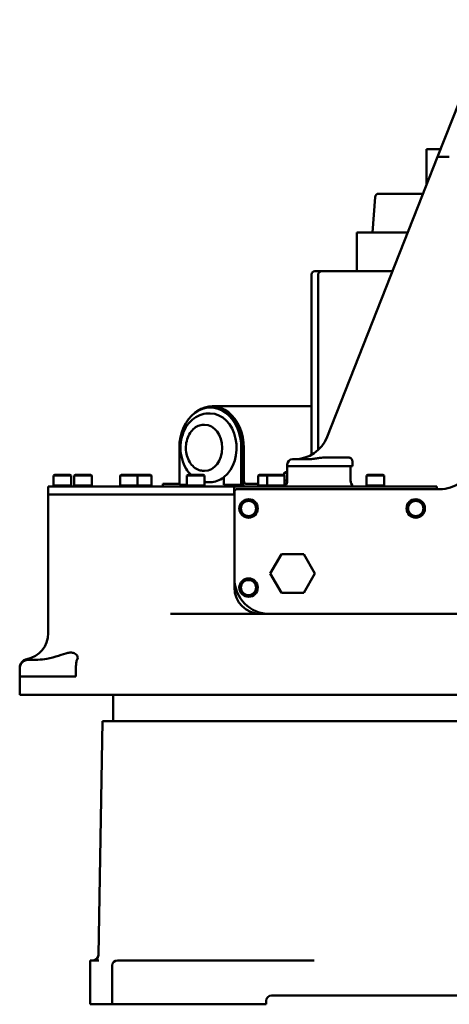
# Model space of a CAD drawing. Header units: millimetres. Extents: x 0 to 8400, y 0 to 5940.
# Tile 3 of 14: x 3357 to 3601, y 2145 to 2705. Entities that reach past the tile are written whole.
import ezdxf

# ---------------------------------------------------------------- set-up
doc = ezdxf.new("R2010")
doc.units = ezdxf.units.MM
doc.header["$LTSCALE"] = 20
doc.layers.add('可見 (ISO)', color=7, linetype='Continuous', lineweight=50)

msp = doc.modelspace()

# ---------------------------------------------------------------- linework, layer by layer
at = {"layer": '可見 (ISO)'}
for p, q in [((3625.39, 2705.27), (3594.68, 2627.28)), ((3587.68, 2609.48), (3594.68, 2627.28)), ((3596.42, 2631.68), (3588.35, 2631.68)), ((3588.35, 2611.19), (3588.35, 2631.68)), ((3599.05, 2627.28), (3594.68, 2627.28)), ((3585.97, 2605.15), (3531.96, 2467.96)), ((3559.15, 2604.42), (3557.78, 2584.28)), ((3561.15, 2606.28), (3586.42, 2606.28)), ((3585.97, 2605.15), (3587.68, 2609.48)), ((3548.73, 2584.28), (3549.85, 2584.28)), ((3548.73, 2562.28), (3548.73, 2584.28)), ((3558.06, 2584.28), (3549.85, 2584.28)), ((3558.06, 2584.28), (3560.57, 2584.28)), ((3560.57, 2584.28), (3562.02, 2584.28)), ((3562.02, 2584.28), (3564.95, 2584.28)), ((3564.95, 2584.28), (3577.76, 2584.28)), ((3523.03, 2457.78), (3523.03, 2560.28)), ((3525.03, 2562.28), (3528.88, 2562.28)), ((3526.88, 2460.55), (3526.88, 2560.28)), ((3569.1, 2562.28), (3528.88, 2562.28)), ((3465.57, 2481.28), (3464.28, 2481.28)), ((3466.6, 2484.78), (3465.57, 2484.78)), ((3523.03, 2485.38), (3466.6, 2485.38)), ((3462.34, 2474.88), (3461.83, 2474.88)), ((3447.97, 2440.78), (3447.97, 2461.78)), ((3483.16, 2461.78), (3483.16, 2440.78)), ((3484.19, 2461.78), (3484.19, 2440.78)), ((3484.65, 2442.88), (3484.65, 2461.78)), ((3512.28, 2455.28), (3520.82, 2455.28)), ((3543.88, 2456.28), (3530.79, 2456.28)), ((3546.28, 2451.28), (3546.28, 2453.88)), ((3462.34, 2448.68), (3461.83, 2448.68)), ((3508.16, 2447.98), (3507.47, 2447.58)), ((3507.47, 2447.58), (3509.28, 2447.58)), ((3507.47, 2447.58), (3507.47, 2446.16)), ((3508.16, 2447.98), (3509.28, 2447.98)), ((3509.28, 2451.28), (3509.28, 2452.28)), ((3509.28, 2451.28), (3545.28, 2451.28)), ((3509.28, 2451.28), (3509.28, 2443.28)), ((3545.28, 2451.28), (3546.28, 2451.28)), ((3545.28, 2451.28), (3545.28, 2443.28)), ((3377.17, 2446.38), (3376.48, 2445.98)), ((3376.48, 2445.98), (3386.48, 2445.98)), ((3376.48, 2445.98), (3376.48, 2440.38)), ((3377.17, 2446.38), (3385.79, 2446.38)), ((3385.79, 2446.38), (3386.48, 2445.98)), ((3386.48, 2445.98), (3386.48, 2440.38)), ((3388.97, 2446.38), (3388.28, 2445.98)), ((3388.28, 2445.98), (3398.28, 2445.98)), ((3388.28, 2445.98), (3388.28, 2440.38)), ((3388.97, 2446.38), (3397.59, 2446.38)), ((3397.59, 2446.38), (3398.28, 2445.98)), ((3398.28, 2445.98), (3398.28, 2440.38)), ((3414.97, 2446.38), (3414.28, 2445.98)), ((3414.28, 2445.98), (3424.28, 2445.98)), ((3414.28, 2445.98), (3414.28, 2440.38)), ((3414.97, 2446.38), (3423.59, 2446.38)), ((3423.59, 2446.38), (3431.49, 2446.38)), ((3423.59, 2446.38), (3424.28, 2445.98)), ((3424.28, 2445.98), (3432.18, 2445.98)), ((3424.28, 2445.98), (3424.28, 2440.38)), ((3431.49, 2446.38), (3432.18, 2445.98)), ((3432.18, 2445.98), (3432.18, 2440.38)), ((3452.97, 2446.38), (3452.28, 2445.98)), ((3452.28, 2445.98), (3462.28, 2445.98)), ((3452.28, 2445.98), (3452.28, 2440.38)), ((3452.97, 2446.38), (3461.59, 2446.38)), ((3461.59, 2446.38), (3462.28, 2445.98)), ((3462.28, 2445.98), (3462.28, 2440.38)), ((3465.57, 2442.28), (3464.28, 2442.28)), ((3473.21, 2440.78), (3473.21, 2445.04)), ((3493.47, 2446.38), (3492.78, 2445.98)), ((3492.78, 2445.98), (3497.78, 2445.98)), ((3492.78, 2445.98), (3492.78, 2440.38)), ((3493.47, 2446.38), (3498.47, 2446.38)), ((3498.47, 2446.38), (3497.78, 2445.98)), ((3497.78, 2445.98), (3507.78, 2445.98)), ((3497.78, 2445.98), (3497.78, 2440.38)), ((3498.47, 2446.38), (3507.09, 2446.38)), ((3507.09, 2446.38), (3507.78, 2445.98)), ((3507.78, 2445.98), (3507.78, 2440.38)), ((3507.78, 2443.28), (3509.28, 2443.28)), ((3554.97, 2446.38), (3554.28, 2445.98)), ((3554.28, 2445.98), (3564.28, 2445.98)), ((3554.28, 2445.98), (3554.28, 2440.38)), ((3554.97, 2446.38), (3563.59, 2446.38)), ((3563.59, 2446.38), (3564.28, 2445.98)), ((3564.28, 2445.98), (3564.28, 2440.38)), ((3373.48, 2439.78), (3385.59, 2439.78)), ((3373.48, 2435.28), (3373.48, 2439.78)), ((3376.23, 2440.38), (3386.73, 2440.38)), ((3376.23, 2440.38), (3376.23, 2439.78)), ((3405.55, 2439.78), (3385.59, 2439.78)), ((3386.73, 2440.38), (3386.73, 2439.78)), ((3388.03, 2440.38), (3398.53, 2440.38)), ((3388.03, 2440.38), (3388.03, 2439.78)), ((3398.53, 2440.38), (3398.53, 2439.78)), ((3472.74, 2439.78), (3405.55, 2439.78)), ((3414.03, 2440.38), (3424.53, 2440.38)), ((3414.03, 2440.38), (3414.03, 2439.78)), ((3424.53, 2440.38), (3432.43, 2440.38)), ((3424.53, 2440.38), (3424.53, 2439.78)), ((3432.43, 2440.38), (3432.43, 2439.78)), ((3438.68, 2441.38), (3438.56, 2441.38)), ((3438.56, 2439.78), (3438.56, 2441.38)), ((3447.4, 2441.38), (3438.68, 2441.38)), ((3438.68, 2441.38), (3438.68, 2439.78)), ((3452.28, 2440.78), (3447.97, 2440.78)), ((3452.03, 2440.38), (3462.53, 2440.38)), ((3452.03, 2440.38), (3452.03, 2439.78)), ((3462.53, 2440.38), (3462.53, 2439.78)), ((3472.74, 2439.78), (3477.79, 2439.78)), ((3483.16, 2440.78), (3473.21, 2440.78)), ((3477.79, 2439.78), (3479.18, 2439.78)), ((3479.18, 2435.28), (3479.18, 2439.78)), ((3479.18, 2439.78), (3594.18, 2439.78)), ((3480.28, 2438.28), (3479.28, 2437.28)), ((3479.28, 2437.28), (3479.28, 2387.28)), ((3595.97, 2438.28), (3480.28, 2438.28)), ((3483.16, 2440.78), (3484.19, 2440.78)), ((3492.78, 2441.38), (3485.79, 2441.38)), ((3492.53, 2440.38), (3497.53, 2440.38)), ((3492.53, 2440.38), (3492.53, 2439.78)), ((3497.53, 2440.38), (3508.03, 2440.38)), ((3497.53, 2440.38), (3497.53, 2439.78)), ((3508.03, 2440.38), (3508.03, 2439.78)), ((3554.03, 2440.38), (3564.53, 2440.38)), ((3554.03, 2440.38), (3554.03, 2439.78)), ((3564.53, 2440.38), (3564.53, 2439.78)), ((3594.18, 2439.78), (3594.18, 2438.28)), ((3595.97, 2438.28), (3595.97, 2438.28)), ((3373.44, 2435.28), (3373.61, 2435.28)), ((3373.44, 2356.28), (3373.44, 2435.28)), ((3373.61, 2435.28), (3386.79, 2435.28)), ((3386.79, 2435.28), (3387.04, 2435.28)), ((3387.04, 2435.28), (3405.55, 2435.28)), ((3472.74, 2435.28), (3405.55, 2435.28)), ((3472.74, 2435.28), (3477.79, 2435.28)), ((3477.79, 2435.28), (3479.18, 2435.28)), ((3479.28, 2435.28), (3479.18, 2435.28)), ((3499.58, 2390.28), (3505.93, 2401.28)), ((3505.93, 2401.28), (3518.63, 2401.28)), ((3518.63, 2401.28), (3524.98, 2390.28)), ((3479.28, 2382.28), (3479.28, 2387.28)), ((3505.93, 2379.28), (3499.58, 2390.28)), ((3524.98, 2390.28), (3518.63, 2379.28)), ((3518.63, 2379.28), (3505.93, 2379.28)), ((3486.65, 2367.28), (3442.91, 2367.28)), ((3486.65, 2367.28), (3488.69, 2367.28)), ((3488.69, 2367.28), (3492.64, 2367.28)), ((3494.28, 2367.28), (3492.64, 2367.28)), ((3499.28, 2367.28), (3494.28, 2367.28)), ((3700.97, 2367.28), (3499.28, 2367.28)), ((3362.28, 2341.28), (3367.61, 2341.28)), ((3357.28, 2336.62), (3357.28, 2336.66)), ((3357.28, 2336.28), (3357.28, 2336.62)), ((3357.28, 2331.78), (3357.28, 2336.28)), ((3389.21, 2336.78), (3389.21, 2331.78)), ((3357.28, 2331.78), (3359.77, 2331.78)), ((3357.28, 2331.78), (3357.28, 2321.28)), ((3389.21, 2331.78), (3359.77, 2331.78)), ((3359.77, 2321.28), (3357.28, 2321.28)), ((3359.77, 2321.28), (3439.7, 2321.28)), ((3410.28, 2306.68), (3410.28, 2321.28)), ((3826.21, 2321.28), (3439.7, 2321.28)), ((3404.28, 2306.28), (3401.96, 2173.23)), ((3404.28, 2306.28), (3790.28, 2306.28)), ((3397.28, 2170.28), (3397.28, 2167.28)), ((3402.19, 2170.28), (3397.28, 2170.28)), ((3397.28, 2145.28), (3397.28, 2167.28)), ((3409.78, 2167.28), (3409.78, 2145.28)), ((3412.78, 2170.28), (3429.78, 2170.28)), ((3412.78, 2170.28), (3412.78, 2170.28)), ((3524.54, 2170.28), (3429.78, 2170.28)), ((3408.87, 2145.28), (3397.28, 2145.28)), ((3409.78, 2145.28), (3408.87, 2145.28)), ((3409.78, 2145.28), (3429.78, 2145.28)), ((3429.78, 2145.28), (3497.28, 2145.28)), ((3497.28, 2145.28), (3497.28, 2147.28)), ((3500.28, 2150.28), (3539.25, 2150.28)), ((3539.25, 2150.28), (3544.64, 2150.28)), ((3649.92, 2150.28), (3544.64, 2150.28))]:
    msp.add_line(p, q, dxfattribs=at)
for centre, radius in [((3487.28, 2427.28), 5.25), ((3487.28, 2427.28), 5), ((3487.28, 2427.28), 4.31), ((3582.28, 2427.28), 5.25), ((3582.28, 2427.28), 5), ((3582.28, 2427.28), 4.31), ((3487.28, 2382.28), 5.25), ((3487.28, 2382.28), 5), ((3487.28, 2382.28), 4.31)]:
    msp.add_circle(centre, radius, dxfattribs=at)
for centre, radius, start, end in [((3561.15, 2604.28), 2, 90.0011, 176.0995), ((3525.03, 2560.28), 2, 90, 180), ((3528.88, 2560.28), 2, 90, 180), ((3513.35, 2475.28), 20, 270, 338.5118), ((3512.28, 2452.28), 3, 90, 180), ((3504.28, 2443.28), 5, 318.5904, 0), ((3550.28, 2443.28), 5, 180, 224.427), ((3595.97, 2458.28), 20, 270, 305.0288), ((3499.28, 2387.28), 20, 180, 270), ((3494.28, 2382.28), 15, 180, 270), ((3358.44, 2356.28), 15, 281.0829, 0), ((3409.88, 2306.68), 0.4, 270, 0), ((3398.96, 2173.28), 3, 270.0002, 359), ((3412.78, 2167.28), 3, 90, 180), ((3500.28, 2147.28), 3, 90, 180)]:
    msp.add_arc(centre, radius, start, end, dxfattribs=at)
for centre, major_axis, ratio, start_param, end_param in [((3466.6, 2461.78), (0, 23.6), 0.764895, 4.712389, 6.770412), ((3465.57, 2461.78), (0, 23), 0.764895, 4.712389, 7.853982), ((3465.57, 2461.78), (0, 19.5), 0.764895, 3.68006, 6.283185), ((3466.6, 2461.78), (0, 23), 0.764895, 4.712389, 6.283185), ((3462.34, 2461.78), (0, 13.1), 0.764895, 3.141593, 6.283185), ((3447.4, 2442.88), (0, -1.5), 0.764895, 0, 0.525574), ((3465.57, 2461.78), (0, -19.5), 0.764895, 0, 0.538467), ((3485.79, 2442.88), (0, -1.5), 0.764895, 4.712389, 6.283185), ((3447.4, 2442.88), (0, -3.1), 0.764895, 0, 0.826548), ((3485.79, 2442.88), (0, -3.1), 0.764895, 5.456638, 6.283185), ((3362.28, 2336.64), (-5, 0), 0.999979, 4.901852, 6.283185)]:
    msp.add_ellipse(centre, major_axis=major_axis, ratio=ratio, start_param=start_param, end_param=end_param, dxfattribs=at)
msp.add_rational_spline([(3599.05, 2627.28), (3600.2, 2627.28), (3601.33, 2627.28)], [1.00260696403, 1.0026578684, 1.00265097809], degree=2, dxfattribs=at)
for points, knots in [([(3464.28, 2481.28), (3462.67, 2481.28), (3461.07, 2480.97), (3458.01, 2479.77), (3456.56, 2478.87), (3453.9, 2476.54), (3452.71, 2475.08), (3450.73, 2471.76), (3449.96, 2469.87), (3448.91, 2465.89), (3448.65, 2463.78), (3448.66, 2459.57), (3448.95, 2457.47), (3450.04, 2453.47), (3450.84, 2451.57), (3452.68, 2448.58), (3453.61, 2447.4), (3454.66, 2446.38)], [0, 0, 0, 0, 0.290931, 0.290931, 0.59093, 0.59093, 0.909226, 0.909226, 1.240456, 1.240456, 1.576138, 1.576138, 1.91254, 1.91254, 2.248158, 2.248158, 2.502897, 2.502897, 2.502897, 2.502897]), ([(3461.83, 2474.88), (3460.76, 2474.88), (3459.69, 2474.66), (3457.66, 2473.8), (3456.69, 2473.16), (3454.96, 2471.52), (3454.19, 2470.52), (3452.94, 2468.24), (3452.45, 2466.97), (3451.82, 2464.29), (3451.67, 2462.88), (3451.72, 2460.08), (3451.92, 2458.68), (3452.65, 2456.04), (3453.18, 2454.8), (3454.52, 2452.58), (3455.33, 2451.62), (3457.15, 2450.07), (3458.16, 2449.49), (3460.06, 2448.83), (3460.95, 2448.68), (3461.83, 2448.68)], [0, 0, 0, 0, 0.311727, 0.311727, 0.626764, 0.626764, 0.947124, 0.947124, 1.270235, 1.270235, 1.594072, 1.594072, 1.917996, 1.917996, 2.241791, 2.241791, 2.564666, 2.564666, 2.88432, 2.88432, 3.141593, 3.141593, 3.141593, 3.141593]), ([(3530.79, 2456.28), (3530.34, 2456.28), (3529.9, 2456.26), (3529.01, 2456.19), (3528.57, 2456.14), (3527.4, 2455.98), (3526.7, 2455.87), (3524.94, 2455.6), (3524.08, 2455.48), (3522.36, 2455.32), (3521.59, 2455.28), (3520.82, 2455.28)], [-1.011692, -1.011692, -1.011692, -1.011692, -0.8746, -0.8746, -0.739021, -0.739021, -0.514591, -0.514591, -0.232433, -0.232433, -0.000001, -0.000001, -0.000001, -0.000001]), ([(3543.88, 2456.28), (3544.08, 2456.28), (3544.28, 2456.27), (3544.67, 2456.2), (3544.85, 2456.14), (3545.26, 2455.97), (3545.47, 2455.83), (3545.82, 2455.49), (3545.95, 2455.29), (3546.13, 2454.89), (3546.19, 2454.69), (3546.26, 2454.29), (3546.28, 2454.08), (3546.28, 2453.88)], [-0.3868804, -0.3868804, -0.3868804, -0.3868804, -0.3270041, -0.3270041, -0.2692553, -0.2692553, -0.1933849, -0.1933849, -0.1226072, -0.1226072, -0.0605357, -0.0605357, -0.000001, -0.000001, -0.000001, -0.000001]), ([(3357.28, 2336.28), (3357.28, 2336.92), (3357.41, 2337.6), (3357.92, 2338.83), (3358.31, 2339.38), (3359.2, 2340.28), (3359.78, 2340.66), (3361.01, 2341.16), (3361.67, 2341.28), (3362.28, 2341.28)], [-1.5964727, -1.5964727, -1.5964727, -1.5964727, -1.4052453, -1.4052453, -1.2140179, -1.2140179, -1.0113211, -1.0113211, -0.8086244, -0.8086244, -0.8086244, -0.8086244]), ([(3367.61, 2341.28), (3369.28, 2341.28), (3370.98, 2341.45), (3377.56, 2342.65), (3381.6, 2344.53), (3384.98, 2345.19), (3385.33, 2345.24), (3385.8, 2345.29), (3385.93, 2345.3), (3386.17, 2345.31), (3386.28, 2345.31), (3386.5, 2345.31), (3386.6, 2345.31), (3386.86, 2345.29), (3387.01, 2345.28), (3387.54, 2345.21), (3387.89, 2345.11), (3388.68, 2344.79), (3389.08, 2344.52), (3390.19, 2343.43), (3390.46, 2342.39), (3390.12, 2341.69), (3390.06, 2341.61), (3389.99, 2341.54)], [11.922968, 11.922968, 11.922968, 11.922968, 12.39808, 12.39808, 13.756195, 13.756195, 13.920259, 13.920259, 13.987983, 13.987983, 14.04419, 14.04419, 14.101787, 14.101787, 14.186253, 14.186253, 14.41621, 14.41621, 14.762025, 14.762025, 15.650925, 15.650925, 15.78865, 15.78865, 15.78865, 15.78865]), ([(3389.99, 2341.54), (3389.93, 2341.47), (3389.85, 2341.32), (3389.68, 2340.85), (3389.59, 2340.52), (3389.42, 2339.7), (3389.35, 2339.21), (3389.27, 2338.35), (3389.25, 2338.04), (3389.22, 2337.41), (3389.21, 2337.1), (3389.21, 2336.78)], [-0.7583101, -0.7583101, -0.7583101, -0.7583101, -0.5679764, -0.5679764, -0.3791482, -0.3791482, -0.1940017, -0.1940017, -0.0942691, -0.0942691, -0.000001, -0.000001, -0.000001, -0.000001])]:
    msp.add_open_spline(points, degree=3, knots=knots, dxfattribs=at)
for points in [[(3462.28, 2442.44), (3462.94, 2442.34), (3463.61, 2442.28), (3464.28, 2442.28)], [(3361.32, 2341.56), (3361.32, 2341.56), (3361.32, 2341.56), (3361.34, 2341.55)]]:
    msp.add_open_spline(points, degree=3, dxfattribs=at)

doc.saveas('drawing.dxf')
